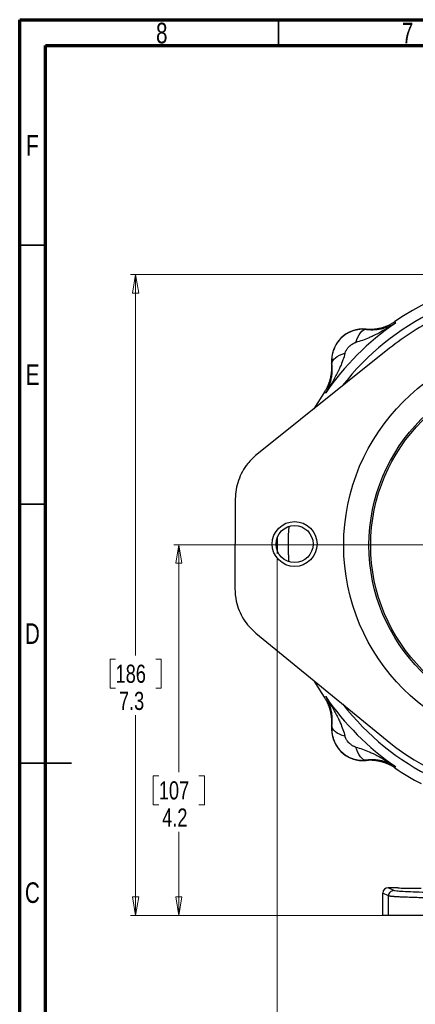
# Model space of a CAD drawing. Header units: inches. Extents: x 0.6 to 16.3, y 0.2 to 11.5.
# Tile 2 of 18: x 0.6 to 3.6, y 4 to 11.5. Entities that reach past the tile are written whole.
import ezdxf

# ---------------------------------------------------------------- set-up
doc = ezdxf.new("R2010")
doc.units = ezdxf.units.IN
doc.header["$MEASUREMENT"] = 0
doc.linetypes.add('CENTERX2', pattern=[0.8, 0.5, -0.1, 0.1, -0.1])
doc.styles.add('SLDTEXTSTYLE0', font='TXT', dxfattribs={"width": 0.75})
doc.dimstyles.new('SLDDIMSTYLE0', dxfattribs={"dimtxt": 0.137795, "dimasz": 0.14, "dimexe": 0, "dimexo": 0.0625, "dimgap": 0.034449, "dimtad": 0, "dimdec": 1, "dimlfac": 1.5, "dimrnd": 1e-09, "dimzin": 12, "dimdsep": 46, "dimtxsty": 'SLDTEXTSTYLE0', "dimblk1": 'CLOSED', "dimblk2": 'CLOSED', "dimsah": 1, "dimcen": 0.09, "dimadec": 0, "dimazin": 3, "dimtfac": 1, "dimtdec": 1, "dimtofl": 0, "dimtmove": 0, "dimatfit": 3, "dimldrblk": 'CLOSED', "dimfxl": 0, "dimfrac": 2, "dimtolj": 1, "dimtzin": 12, "dimarcsym": 0})
doc.dimstyles.new('SLDDIMSTYLE3', dxfattribs={"dimtxt": 0.137795, "dimasz": 0.14, "dimexe": 0, "dimexo": 0.0625, "dimgap": 0.034449, "dimtad": 0, "dimtih": 1, "dimtoh": 1, "dimdec": 1, "dimlfac": 1.5, "dimrnd": 1e-09, "dimzin": 12, "dimdsep": 46, "dimtxsty": 'SLDTEXTSTYLE0', "dimblk1": 'CLOSED', "dimblk2": 'CLOSED', "dimsah": 1, "dimcen": 0.09, "dimadec": 0, "dimazin": 3, "dimtfac": 1, "dimtdec": 1, "dimtofl": 0, "dimtmove": 0, "dimatfit": 3, "dimldrblk": 'CLOSED', "dimfxl": 0, "dimfrac": 2, "dimtolj": 1, "dimtzin": 12, "dimarcsym": 0})
doc.dimstyles.new('SLDDIMSTYLE6', dxfattribs={"dimtxt": 0.137795, "dimasz": 0.14, "dimexe": 0, "dimexo": 0.0625, "dimgap": 0.034449, "dimtad": 0, "dimtih": 1, "dimtoh": 1, "dimdec": 1, "dimlfac": 1.5, "dimrnd": 1e-09, "dimzin": 12, "dimdsep": 46, "dimtxsty": 'SLDTEXTSTYLE0', "dimblk1": 'CLOSED', "dimblk2": 'CLOSED', "dimsah": 1, "dimcen": 0.09, "dimadec": 0, "dimazin": 3, "dimtfac": 1, "dimtofl": 0, "dimtmove": 0, "dimatfit": 3, "dimldrblk": 'CLOSED', "dimfxl": 0, "dimfrac": 2, "dimtolj": 1, "dimtzin": 12, "dimarcsym": 0})

# ---------------------------------------------------------------- blocks, each defined once
blk = doc.blocks.new('_Closed')
at = {"color": 0, "linetype": 'ByBlock', "lineweight": -2}
for p, q in [((-1, 0.166667), (0, 0)), ((-1, 0.166667), (-1, -0.166667)), ((0, 0), (-1, -0.166667)), ((0, 0), (-1, 0))]:
    blk.add_line(p, q, dxfattribs=at)
blk = doc.blocks.new('_D_5')
at = {"color": 7, "linetype": 'Continuous', "lineweight": 0}
for p, q in [((2.5503, 7.3962), (2.5503, 3.781)), ((5.437, 4.9305), (5.437, 3.781)), ((3.7342, 4.0188), (3.6922, 4.0188)), ((3.6922, 4.0188), (3.6922, 3.8)), ((4.0396, 4.0188), (4.0816, 4.0188)), ((4.0816, 4.0188), (4.0816, 3.8)), ((2.5503, 3.8203), (3.5714, 3.8203)), ((5.437, 3.8203), (4.2025, 3.8203)), ((3.6922, 3.8), (3.7342, 3.8)), ((4.0816, 3.8), (4.0396, 3.8))]:
    blk.add_line(p, q, dxfattribs=at)
at = {"color": 7, "linetype": 'Continuous', "lineweight": 18, "xscale": 0.14, "yscale": 0.14, "rotation": 180.0000000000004}
blk.add_blockref('_Closed', (2.5503, 3.8203), dxfattribs=at)
at = {"color": 7, "linetype": 'Continuous', "lineweight": 18, "xscale": 0.14, "yscale": 0.14}
blk.add_blockref('_Closed', (5.437, 3.8203), dxfattribs=at)
at = {"color": 7, "linetype": 'Continuous', "lineweight": 18, "char_height": 0.1378, "attachment_point": 1, "style": 'SLDTEXTSTYLE0'}
for s, insert in [('110', (3.7342, 3.9777)), ('4.3', (3.7597, 3.7715))]:
    blk.add_mtext(s, dxfattribs=dict(at, insert=insert))
blk = doc.blocks.new('_D_6')
at = {"color": 7, "linetype": 'Continuous', "lineweight": 0}
for p, q in [((4.0476, 9.5589), (1.4338, 9.5589)), ((1.4731, 9.5589), (1.4731, 6.6634)), ((1.3204, 6.6354), (1.2784, 6.6354)), ((1.2784, 6.6354), (1.2784, 6.4167)), ((1.6259, 6.6354), (1.6678, 6.6354)), ((1.6678, 6.6354), (1.6678, 6.4167)), ((1.2784, 6.4167), (1.3204, 6.4167)), ((1.6678, 6.4167), (1.6259, 6.4167)), ((1.4731, 4.6892), (1.4731, 6.2105)), ((3.7, 4.6892), (1.4338, 4.6892))]:
    blk.add_line(p, q, dxfattribs=at)
at = {"color": 7, "linetype": 'Continuous', "lineweight": 18, "xscale": 0.14, "yscale": 0.14}
for p, rotation in [((1.4731, 9.5589), 90.0000000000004), ((1.4731, 4.6892), 270.0000000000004)]:
    blk.add_blockref('_Closed', p, dxfattribs=dict(at, rotation=rotation))
at = {"color": 7, "linetype": 'Continuous', "lineweight": 18, "char_height": 0.1378, "attachment_point": 1, "style": 'SLDTEXTSTYLE0'}
for s, insert in [('186', (1.3204, 6.5943)), ('7.3', (1.3459, 6.3881))]:
    blk.add_mtext(s, dxfattribs=dict(at, insert=insert))
blk = doc.blocks.new('_D_9')
at = {"color": 7, "linetype": 'Continuous', "lineweight": 0}
for p, q in [((4.1653, 7.5056), (1.7629, 7.5056)), ((1.8022, 7.5056), (1.8022, 5.7769)), ((1.6495, 5.7489), (1.6075, 5.7489)), ((1.6075, 5.7489), (1.6075, 5.5301)), ((1.955, 5.7489), (1.9969, 5.7489)), ((1.9969, 5.7489), (1.9969, 5.5301)), ((1.6075, 5.5301), (1.6495, 5.5301)), ((1.9969, 5.5301), (1.955, 5.5301)), ((1.8022, 4.6892), (1.8022, 5.3239)), ((3.3581, 4.6892), (1.7629, 4.6892))]:
    blk.add_line(p, q, dxfattribs=at)
at = {"color": 7, "linetype": 'Continuous', "lineweight": 18, "xscale": 0.14, "yscale": 0.14}
for p, rotation in [((1.8022, 7.5056, -0.8505), 90.0000000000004), ((1.8022, 4.6892, -0.8505), 270.0000000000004)]:
    blk.add_blockref('_Closed', p, dxfattribs=dict(at, rotation=rotation))
at = {"color": 7, "linetype": 'Continuous', "lineweight": 18, "char_height": 0.1378, "attachment_point": 1, "style": 'SLDTEXTSTYLE0'}
for s, insert in [('107', (1.6495, 5.7077)), ('4.2', (1.675, 5.5016))]:
    blk.add_mtext(s, dxfattribs=dict(at, insert=insert))

msp = doc.modelspace()

# ---------------------------------------------------------------- linework, layer by layer
at = {"color": 7, "linetype": 'Continuous', "lineweight": 70}
for p, q in [((0.5906, 0.1969), (0.5906, 11.4961)), ((0.5906, 11.4961), (16.3386, 11.4961)), ((0.7874, 0.3937), (0.7874, 11.2992)), ((0.7874, 11.2992), (16.1417, 11.2992))]:
    msp.add_line(p, q, dxfattribs=at)
at = {"color": 7, "linetype": 'Continuous', "lineweight": 35}
for p, q in [((2.5591, 11.2992), (2.5591, 11.4961)), ((0.7874, 9.7835), (0.5906, 9.7835)), ((0.7874, 7.815), (0.5906, 7.815)), ((0.5906, 5.8465), (0.9843, 5.8465)), ((0.7874, 5.8465), (0.5906, 5.8465))]:
    msp.add_line(p, q, dxfattribs=at)
at = {"color": 7, "linetype": 'Continuous', "lineweight": 25}
for p, q in [((3.2268, 9.145), (3.2269, 9.1429)), ((3.4461, 9.2015), (3.4479, 9.1957)), ((3.4479, 9.1957), (3.4496, 9.19)), ((3.4041, 8.9995), (2.3949, 8.1917)), ((2.9663, 8.8823), (2.9642, 8.8824)), ((2.9136, 8.6614), (2.9077, 8.6631)), ((2.9192, 8.6596), (2.9136, 8.6614)), ((2.2315, 7.8539), (2.2281, 7.1733)), ((2.3881, 6.8338), (3.387, 6.0178)), ((2.9077, 6.348), (2.9136, 6.3498)), ((2.9136, 6.3498), (2.9192, 6.3515)), ((2.9642, 6.1287), (2.9663, 6.1288)), ((3.2269, 5.8682), (3.2268, 5.8661)), ((3.4479, 5.8155), (3.4461, 5.8096)), ((3.4496, 5.8211), (3.4479, 5.8155)), ((3.4375, 4.8769), (3.3937, 4.8988)), ((3.468, 4.8988), (3.3937, 4.8988)), ((3.3975, 4.8369), (3.3537, 4.8589)), ((3.3537, 4.6892), (3.3537, 4.8589)), ((3.3975, 4.6892), (3.3975, 4.8369)), ((3.3975, 4.6892), (3.3537, 4.6892))]:
    msp.add_line(p, q, dxfattribs=at)
at = {"color": 7, "linetype": 'CENTERX2', "lineweight": 18}
msp.add_line((2.5503, 7.5056), (2.5503, 7.4356), dxfattribs=at)
at = {"color": 7, "linetype": 'Continuous', "lineweight": 25, "flags": 128}
for points in [[(2.9077, 8.6631), (2.8415, 8.5596), (2.8299, 8.5399)], [(2.5511, 7.5612), (2.5503, 7.5056), (2.5508, 7.4623)], [(2.828, 6.4745), (2.8415, 6.4516), (2.9077, 6.348)]]:
    msp.add_lwpolyline(points, dxfattribs=at)
at = {"color": 7, "linetype": 'Continuous', "lineweight": 25}
for centre, radius in [((4.5992, 7.5017), 1.5428), ((4.5992, 7.5017), 1.3507), ((4.5992, 7.5017), 1.3373), ((2.6826, 7.5113), 0.1406)]:
    msp.add_circle(centre, radius, dxfattribs=at)
at = {"color": 7, "linetype": 'Continuous'}
msp.add_circle((2.6826, 7.5113), 0.1706, dxfattribs=at)
at = {"color": 7, "linetype": 'Continuous', "lineweight": 25}
for centre, radius, start, end in [((4.6037, 7.5056), 2.0533, 55.68388, 124.31612), ((4.6037, 7.5056), 2.0419, 124.41629, 145.58371), ((3.2041, 8.9052), 0.2409, 84.58105, 185.41895), ((4.6037, 7.5056), 2.0419, 214.41629, 235.58371), ((3.2041, 6.106), 0.2409, 174.58105, 275.41895), ((4.5992, 7.5017), 1.9161, 230.75374, 308.67234), ((4.6037, 7.5056), 2.0533, 235.68388, 242.15708)]:
    msp.add_arc(centre, radius, start, end, dxfattribs=at)
at = {"color": 8, "linetype": 'Continuous', "lineweight": 25}
for start, end in [(36.51897, 142.23555), (175.95445, 183.70133), (217.954, 322.18094)]:
    msp.add_arc((4.6037, 7.5056), 1.9709, start, end, dxfattribs=at)
at = {"color": 7, "linetype": 'Continuous', "lineweight": 25}
msp.add_ellipse((3.3937, 4.8588), major_axis=(-0.0358, 0.0179), ratio=0.998288, start_param=5.176448, end_param=6.745874, dxfattribs=at)
for points, knots in [([(5.8093, 8.9874), (5.7523, 9.0309), (5.6382, 9.118), (5.45, 9.2232), (5.2522, 9.3084), (5.0457, 9.37), (4.8337, 9.4084), (4.6188, 9.4229), (4.4036, 9.4127), (4.1909, 9.3787), (3.9811, 9.3208), (3.7777, 9.2376), (3.582, 9.1321), (3.4633, 9.0436), (3.4041, 8.9995)], [0, 0, 0, 0, 0.082614, 0.165491, 0.248104, 0.330719, 0.413597, 0.496212, 0.578802, 0.661657, 0.744247, 0.829402, 0.914845, 1, 1, 1, 1]), ([(3.2269, 9.1429), (3.2243, 9.1431), (3.2191, 9.1436), (3.2113, 9.144), (3.2034, 9.1441), (3.1956, 9.144), (3.1877, 9.1436), (3.1798, 9.143), (3.1718, 9.1421), (3.164, 9.1409), (3.1561, 9.1395), (3.1482, 9.1377), (3.1404, 9.1358), (3.1327, 9.1335), (3.125, 9.131), (3.1174, 9.1282), (3.1098, 9.1251), (3.1024, 9.1218), (3.095, 9.1182), (3.0877, 9.1143), (3.0806, 9.1102), (3.0736, 9.1058), (3.0667, 9.1012), (3.06, 9.0963), (3.0534, 9.0912), (3.047, 9.0858), (3.0408, 9.0802), (3.0215, 9.0616), (2.9939, 9.0255), (2.9702, 8.9669), (2.9646, 8.9217), (2.9653, 8.8937), (2.966, 8.8861), (2.9663, 8.8823)], [0, 0, 0, 0, 0.018694, 0.037429, 0.056205, 0.075023, 0.093884, 0.112787, 0.131734, 0.150725, 0.16976, 0.188841, 0.207968, 0.22714, 0.24636, 0.265627, 0.284941, 0.304304, 0.323716, 0.343177, 0.362688, 0.38225, 0.401862, 0.421526, 0.441241, 0.461009, 0.480829, 0.500703, 0.65123, 0.79933, 0.945239, 0.972738, 1, 1, 1, 1]), ([(3.4496, 9.19), (3.4326, 9.1787), (3.4153, 9.1677), (3.3778, 9.1448), (3.3576, 9.1331), (3.3247, 9.1151), (3.312, 9.1084), (3.2929, 9.0988), (3.2866, 9.0957), (3.2701, 9.0878), (3.26, 9.0832), (3.2337, 9.0717), (3.2175, 9.0652), (3.1835, 9.053), (3.1657, 9.0476), (3.1483, 9.0433)], [0, 0, 0, 0, 0.296408, 0.296408, 0.563592, 0.563592, 0.730583, 0.730583, 0.834952, 0.834952, 1.04369, 1.04369, 1.37767, 1.37767, 1.669903, 1.669903, 1.669903, 1.669903]), ([(3.2268, 9.145), (3.23, 9.1447), (3.2364, 9.1442), (3.246, 9.1437), (3.2556, 9.1435), (3.2653, 9.1435), (3.2749, 9.1439), (3.2845, 9.1445), (3.2941, 9.1454), (3.3036, 9.1466), (3.3132, 9.148), (3.3226, 9.1497), (3.332, 9.1517), (3.3414, 9.154), (3.3507, 9.1565), (3.3599, 9.1593), (3.369, 9.1624), (3.378, 9.1657), (3.387, 9.1693), (3.3958, 9.1732), (3.4045, 9.1773), (3.4131, 9.1816), (3.4216, 9.1862), (3.4299, 9.1911), (3.4381, 9.1961), (3.4434, 9.1997), (3.4461, 9.2015)], [0, 0, 0, 0, 0.041666, 0.083331, 0.124998, 0.166665, 0.208333, 0.25, 0.291668, 0.333335, 0.375001, 0.416665, 0.458329, 0.499991, 0.541654, 0.583318, 0.624983, 0.66665, 0.708318, 0.749986, 0.791656, 0.833325, 0.874994, 0.916663, 0.958332, 1, 1, 1, 1]), ([(3.2269, 9.1429), (3.2295, 9.1426), (3.2346, 9.142), (3.2423, 9.1413), (3.2501, 9.1408), (3.258, 9.1404), (3.2659, 9.1402), (3.2739, 9.1402), (3.282, 9.1404), (3.2972, 9.141), (3.3197, 9.1432), (3.3477, 9.1483), (3.3752, 9.1558), (3.3973, 9.1637), (3.4162, 9.1719), (3.4324, 9.1799), (3.4436, 9.1865), (3.4496, 9.19)], [0, 0, 0, 0, 0.027232, 0.055177, 0.083846, 0.113252, 0.143403, 0.174311, 0.205982, 0.238426, 0.356347, 0.48667, 0.606598, 0.742141, 0.813048, 0.89899, 1, 1, 1, 1]), ([(3.0659, 8.9609), (3.0662, 8.962), (3.0671, 8.9656), (3.0687, 8.97), (3.0711, 8.9755), (3.0741, 8.9816), (3.0788, 8.9893), (3.0845, 8.9974), (3.0906, 9.0048), (3.0961, 9.0108), (3.1008, 9.0153), (3.1068, 9.0207), (3.1154, 9.0275), (3.1267, 9.0347), (3.1361, 9.0393), (3.1424, 9.0416), (3.1458, 9.0427), (3.1475, 9.0431), (3.1483, 9.0433)], [0, 0, 0, 0, 0.027285, 0.096696, 0.118118, 0.177514, 0.264584, 0.340991, 0.419861, 0.500056, 0.540123, 0.57999, 0.697151, 0.80818, 0.909917, 0.956428, 0.978537, 1, 1, 1, 1]), ([(3.0659, 8.9609), (3.0616, 8.9435), (3.0562, 8.9257), (3.044, 8.8917), (3.0375, 8.8755), (3.0261, 8.8492), (3.0214, 8.8391), (3.0135, 8.8226), (3.0104, 8.8163), (3.0008, 8.7972), (2.9942, 8.7845), (2.9761, 8.7516), (2.9644, 8.7314), (2.9415, 8.694), (2.9305, 8.6766), (2.9192, 8.6596)], [-1.668217, -1.668217, -1.668217, -1.668217, -1.375984, -1.375984, -1.042003, -1.042003, -0.833265, -0.833265, -0.728896, -0.728896, -0.561906, -0.561906, -0.294721, -0.294721, 0.001686, 0.001686, 0.001686, 0.001686]), ([(2.9077, 8.6631), (2.9095, 8.6658), (2.9131, 8.6711), (2.9182, 8.6793), (2.923, 8.6876), (2.9276, 8.6961), (2.9319, 8.7047), (2.936, 8.7134), (2.9399, 8.7222), (2.9435, 8.7312), (2.9468, 8.7402), (2.9499, 8.7493), (2.9527, 8.7585), (2.9552, 8.7678), (2.9575, 8.7772), (2.9595, 8.7866), (2.9612, 8.7961), (2.9626, 8.8056), (2.9638, 8.8151), (2.9647, 8.8247), (2.9653, 8.8343), (2.9657, 8.8439), (2.9657, 8.8536), (2.9655, 8.8632), (2.9651, 8.8728), (2.9645, 8.8792), (2.9642, 8.8824)], [0, 0, 0, 0, 0.041668, 0.083337, 0.125006, 0.166675, 0.208344, 0.250014, 0.291682, 0.33335, 0.375017, 0.416682, 0.458346, 0.500009, 0.541671, 0.583335, 0.624999, 0.666665, 0.708332, 0.75, 0.791667, 0.833335, 0.875002, 0.916669, 0.958334, 1, 1, 1, 1]), ([(2.9192, 8.6596), (2.9208, 8.6623), (2.9239, 8.6675), (2.9282, 8.6752), (2.9321, 8.6825), (2.9355, 8.6895), (2.9385, 8.6959), (2.9412, 8.702), (2.9465, 8.7148), (2.9535, 8.734), (2.9609, 8.7616), (2.966, 8.7895), (2.9683, 8.8136), (2.969, 8.832), (2.969, 8.8448), (2.9686, 8.8574), (2.9677, 8.8698), (2.9668, 8.8782), (2.9663, 8.8823)], [0, 0, 0, 0, 0.045138, 0.087505, 0.127104, 0.163937, 0.198008, 0.229318, 0.257869, 0.393408, 0.51334, 0.643659, 0.761584, 0.81312, 0.862692, 0.910335, 0.956089, 1, 1, 1, 1]), ([(2.3949, 8.1917), (2.3707, 8.1697), (2.3287, 8.1314), (2.2838, 8.0627), (2.254, 7.9961), (2.2353, 7.9255), (2.2328, 7.8777), (2.2315, 7.8539)], [0, 0, 0, 0, 0.251931, 0.438581, 0.6306441, 0.8153217, 1, 1, 1, 1]), ([(2.2281, 7.1733), (2.23, 7.1407), (2.2333, 7.0839), (2.2586, 7.0058), (2.2917, 6.9408), (2.3348, 6.8818), (2.3703, 6.8498), (2.3881, 6.8338)], [0, 0, 0, 0, 0.251931, 0.438581, 0.630644, 0.815322, 1, 1, 1, 1]), ([(2.9642, 6.1287), (2.9645, 6.1319), (2.9651, 6.1383), (2.9655, 6.1479), (2.9657, 6.1575), (2.9657, 6.1672), (2.9653, 6.1768), (2.9647, 6.1864), (2.9638, 6.196), (2.9626, 6.2055), (2.9612, 6.2151), (2.9595, 6.2245), (2.9575, 6.2339), (2.9552, 6.2433), (2.9527, 6.2526), (2.9499, 6.2618), (2.9468, 6.2709), (2.9435, 6.2799), (2.9399, 6.2889), (2.936, 6.2977), (2.9319, 6.3064), (2.9276, 6.315), (2.923, 6.3235), (2.9182, 6.3318), (2.9131, 6.34), (2.9095, 6.3453), (2.9077, 6.348)], [0, 0, 0, 0, 0.041666, 0.083331, 0.124998, 0.166665, 0.208333, 0.25, 0.291668, 0.333335, 0.375001, 0.416665, 0.458329, 0.499991, 0.541654, 0.583318, 0.624983, 0.66665, 0.708318, 0.749986, 0.791656, 0.833325, 0.874994, 0.916663, 0.958332, 1, 1, 1, 1]), ([(2.9663, 6.1288), (2.9666, 6.1314), (2.9672, 6.1365), (2.9679, 6.1442), (2.9685, 6.152), (2.9688, 6.1599), (2.969, 6.1678), (2.969, 6.1758), (2.9689, 6.1839), (2.9682, 6.1991), (2.966, 6.2216), (2.9609, 6.2496), (2.9535, 6.2771), (2.9455, 6.2992), (2.9373, 6.3181), (2.9293, 6.3343), (2.9227, 6.3455), (2.9192, 6.3515)], [0, 0, 0, 0, 0.027232, 0.0551768, 0.0838464, 0.1132519, 0.1434034, 0.1743105, 0.205982, 0.238426, 0.3563474, 0.4866698, 0.6065984, 0.7421407, 0.813048, 0.8989905, 1, 1, 1, 1]), ([(2.9192, 6.3515), (2.9305, 6.3345), (2.9415, 6.3172), (2.9644, 6.2797), (2.9761, 6.2595), (2.9942, 6.2266), (3.0008, 6.2139), (3.0104, 6.1948), (3.0135, 6.1885), (3.0214, 6.172), (3.0261, 6.1619), (3.0375, 6.1356), (3.044, 6.1194), (3.0562, 6.0854), (3.0616, 6.0676), (3.0659, 6.0502)], [0, 0, 0, 0, 0.296408, 0.296408, 0.563592, 0.563592, 0.730583, 0.730583, 0.834952, 0.834952, 1.04369, 1.04369, 1.37767, 1.37767, 1.669903, 1.669903, 1.669903, 1.669903]), ([(2.9663, 6.1288), (2.9661, 6.1263), (2.9656, 6.1212), (2.9653, 6.1136), (2.965, 6.1034), (2.9654, 6.0905), (2.9668, 6.0752), (2.9692, 6.0599), (2.9726, 6.0449), (2.977, 6.0301), (2.9823, 6.0157), (2.9886, 6.0016), (2.9957, 5.9879), (3.0037, 5.9748), (3.0125, 5.9622), (3.0221, 5.9502), (3.0325, 5.9388), (3.0435, 5.9282), (3.0553, 5.9183), (3.0676, 5.9091), (3.0805, 5.9008), (3.0938, 5.8934), (3.1077, 5.8868), (3.1219, 5.8811), (3.1364, 5.8764), (3.1512, 5.8726), (3.1662, 5.8697), (3.1813, 5.8678), (3.1965, 5.867), (3.2118, 5.867), (3.2219, 5.8678), (3.2269, 5.8682)], [0, 0, 0, 0, 0.018271, 0.0365, 0.05469, 0.091436, 0.128125, 0.164759, 0.201341, 0.237875, 0.274365, 0.310813, 0.347223, 0.383599, 0.419943, 0.45626, 0.492552, 0.528822, 0.565076, 0.601315, 0.637543, 0.673765, 0.709982, 0.746199, 0.782419, 0.818646, 0.854883, 0.891133, 0.9274, 0.963688, 1, 1, 1, 1]), ([(3.1483, 5.9678), (3.1473, 5.9681), (3.1436, 5.969), (3.1392, 5.9706), (3.1337, 5.973), (3.1276, 5.976), (3.1199, 5.9807), (3.1118, 5.9864), (3.1044, 5.9925), (3.0984, 5.998), (3.0939, 6.0027), (3.0885, 6.0087), (3.0818, 6.0173), (3.0745, 6.0286), (3.0699, 6.038), (3.0676, 6.0443), (3.0665, 6.0477), (3.0661, 6.0494), (3.0659, 6.0502)], [0, 0, 0, 0, 0.0272854, 0.0966957, 0.1181176, 0.1775137, 0.2645843, 0.3409911, 0.4198607, 0.5000563, 0.5401228, 0.5799897, 0.6971505, 0.8081797, 0.9099168, 0.9564277, 0.9785373, 1, 1, 1, 1]), ([(3.1483, 5.9678), (3.1657, 5.9635), (3.1835, 5.9581), (3.2175, 5.9459), (3.2337, 5.9394), (3.26, 5.928), (3.2701, 5.9233), (3.2866, 5.9154), (3.2929, 5.9123), (3.312, 5.9027), (3.3247, 5.8961), (3.3576, 5.878), (3.3778, 5.8663), (3.4153, 5.8434), (3.4326, 5.8324), (3.4496, 5.8211)], [-1.668217, -1.668217, -1.668217, -1.668217, -1.375984, -1.375984, -1.042003, -1.042003, -0.833265, -0.833265, -0.728896, -0.728896, -0.561906, -0.561906, -0.294721, -0.294721, 0.001686, 0.001686, 0.001686, 0.001686]), ([(3.4461, 5.8096), (3.4434, 5.8114), (3.4381, 5.815), (3.4299, 5.82), (3.4216, 5.8249), (3.4131, 5.8295), (3.4045, 5.8338), (3.3958, 5.8379), (3.387, 5.8418), (3.378, 5.8454), (3.369, 5.8487), (3.3599, 5.8518), (3.3507, 5.8546), (3.3414, 5.8571), (3.332, 5.8594), (3.3226, 5.8614), (3.3132, 5.8631), (3.3036, 5.8645), (3.2941, 5.8657), (3.2845, 5.8666), (3.2749, 5.8672), (3.2653, 5.8676), (3.2556, 5.8676), (3.246, 5.8674), (3.2364, 5.867), (3.23, 5.8664), (3.2268, 5.8661)], [0, 0, 0, 0, 0.041668, 0.083337, 0.125006, 0.166675, 0.208344, 0.250014, 0.291682, 0.33335, 0.375017, 0.416682, 0.458346, 0.500009, 0.541671, 0.583335, 0.624999, 0.666665, 0.708332, 0.75, 0.791667, 0.833335, 0.875002, 0.916669, 0.958334, 1, 1, 1, 1]), ([(3.4496, 5.8211), (3.4469, 5.8227), (3.4417, 5.8258), (3.434, 5.8301), (3.4267, 5.834), (3.4198, 5.8374), (3.4133, 5.8404), (3.4072, 5.8431), (3.3945, 5.8484), (3.3752, 5.8554), (3.3477, 5.8628), (3.3197, 5.8679), (3.2956, 5.8702), (3.2773, 5.8709), (3.2644, 5.8709), (3.2518, 5.8705), (3.2394, 5.8696), (3.231, 5.8687), (3.2269, 5.8682)], [0, 0, 0, 0, 0.045138, 0.087505, 0.127104, 0.163937, 0.198008, 0.229318, 0.257869, 0.393408, 0.51334, 0.643659, 0.761584, 0.81312, 0.862692, 0.910335, 0.956089, 1, 1, 1, 1]), ([(3.4375, 4.8769), (3.4322, 4.8769), (3.427, 4.8759), (3.4174, 4.8719), (3.4129, 4.8689), (3.4055, 4.8615), (3.4026, 4.8571), (3.3986, 4.8474), (3.3975, 4.8422), (3.3975, 4.8369)], [0, 0, 0, 0, 0.25, 0.25, 0.5, 0.5, 0.75, 0.75, 1, 1, 1, 1]), ([(4.2297, 4.8572), (4.1795, 4.8572), (4.1293, 4.8574), (4.0307, 4.8579), (3.9824, 4.8582), (3.8891, 4.8592), (3.8443, 4.8598), (3.7597, 4.8612), (3.72, 4.862), (3.6472, 4.8639), (3.6141, 4.8648), (3.5556, 4.867), (3.5303, 4.8681), (3.4883, 4.8705), (3.4716, 4.8718), (3.4475, 4.8743), (3.4401, 4.8756), (3.4375, 4.8769)], [0, 0, 0, 0, 0.125, 0.125, 0.25, 0.25, 0.375, 0.375, 0.5, 0.5, 0.625, 0.625, 0.75, 0.75, 0.875, 0.875, 1, 1, 1, 1]), ([(3.468, 4.8988), (3.4688, 4.8985), (3.4702, 4.898), (3.4828, 4.8971), (3.5026, 4.8964), (3.5285, 4.8958), (3.56, 4.8954), (3.6012, 4.8952), (3.6319, 4.8954), (3.6459, 4.8955)], [0, 0, 0, 0, 0.12897, 0.241391, 0.415892, 0.524276, 0.629812, 0.831421, 1, 1, 1, 1]), ([(4.2297, 4.8173), (4.2247, 4.8173), (4.2147, 4.8173), (4.1996, 4.8173), (4.1845, 4.8173), (4.1694, 4.8173), (4.1542, 4.8173), (4.1391, 4.8174), (4.1239, 4.8174), (4.1087, 4.8175), (4.0936, 4.8175), (4.0784, 4.8176), (4.0633, 4.8177), (4.0481, 4.8178), (4.033, 4.8179), (4.0179, 4.818), (4.0029, 4.8181), (3.9879, 4.8182), (3.9729, 4.8183), (3.958, 4.8184), (3.9432, 4.8185), (3.9284, 4.8187), (3.9137, 4.8188), (3.899, 4.819), (3.8845, 4.8191), (3.87, 4.8193), (3.8557, 4.8195), (3.8414, 4.8197), (3.8272, 4.8199), (3.8132, 4.8201), (3.7993, 4.8203), (3.7855, 4.8205), (3.7718, 4.8207), (3.7583, 4.8209), (3.745, 4.8211), (3.7317, 4.8214), (3.7187, 4.8216), (3.7058, 4.8219), (3.6931, 4.8221), (3.6805, 4.8224), (3.6682, 4.8227), (3.6415, 4.8233), (3.6015, 4.8243), (3.5515, 4.8259), (3.5059, 4.8277), (3.4772, 4.8291), (3.4608, 4.83), (3.4537, 4.8305), (3.4467, 4.8309), (3.4399, 4.8314), (3.4332, 4.8319), (3.4269, 4.8325), (3.4209, 4.833), (3.4154, 4.8336), (3.4104, 4.8342), (3.406, 4.8349), (3.4023, 4.8355), (3.3993, 4.8362), (3.3981, 4.8367), (3.3975, 4.8369)], [0, 0, 0, 0, 0.0118783, 0.0237884, 0.0357303, 0.0477042, 0.0597099, 0.0717475, 0.0838169, 0.0959182, 0.1080514, 0.1202165, 0.1324135, 0.1446423, 0.156903, 0.1691957, 0.1815202, 0.1938766, 0.2062649, 0.2186851, 0.2311372, 0.2436212, 0.2561372, 0.268685, 0.2812647, 0.2938764, 0.30652, 0.3191954, 0.3319028, 0.3446422, 0.3574134, 0.3702166, 0.3830517, 0.3959187, 0.4088177, 0.4217486, 0.4347114, 0.4477062, 0.4607329, 0.4737916, 0.4868822, 0.5000048, 0.5602936, 0.6236034, 0.6899338, 0.7592848, 0.7734449, 0.7883311, 0.8039433, 0.8202817, 0.8373461, 0.8551366, 0.8736532, 0.8928959, 0.9128646, 0.9335594, 0.9549802, 0.9771271, 1, 1, 1, 1]), ([(4.2297, 4.6892), (4.2248, 4.6892), (4.2149, 4.6892), (4.2001, 4.6892), (4.1853, 4.6892), (4.1705, 4.6892), (4.1557, 4.6892), (4.141, 4.6892), (4.1263, 4.6892), (4.1116, 4.6892), (4.097, 4.6892), (4.0616, 4.6892), (4.0058, 4.6892), (3.9305, 4.6892), (3.857, 4.6892), (3.7856, 4.6892), (3.7181, 4.6892), (3.6551, 4.6892), (3.5979, 4.6892), (3.5472, 4.6892), (3.5034, 4.6892), (3.4673, 4.6892), (3.4385, 4.6892), (3.4216, 4.6892), (3.4119, 4.6892), (3.4067, 4.6892), (3.4026, 4.6892), (3.3994, 4.6892), (3.3981, 4.6892), (3.3975, 4.6892)], [0, 0, 0, 0, 0.011732, 0.023449, 0.035154, 0.046852, 0.058546, 0.07024, 0.081937, 0.093642, 0.105357, 0.117087, 0.178882, 0.240687, 0.304877, 0.369077, 0.434534, 0.500002, 0.565459, 0.630928, 0.695117, 0.759317, 0.821112, 0.882918, 0.906359, 0.929758, 0.953145, 0.976549, 1, 1, 1, 1])]:
    msp.add_open_spline(points, degree=3, knots=knots, dxfattribs=at)
for points in [[(3.1483, 9.0433), (3.1568, 9.073), (3.1813, 9.1245), (3.2123, 9.1433), (3.2269, 9.1429)], [(2.9663, 8.8823), (2.966, 8.8969), (2.9847, 8.9279), (3.0362, 8.9524), (3.0659, 8.9609)], [(3.0659, 6.0502), (3.0362, 6.0587), (2.9847, 6.0832), (2.966, 6.1142), (2.9663, 6.1288)], [(3.2269, 5.8682), (3.2123, 5.8679), (3.1813, 5.8866), (3.1568, 5.9381), (3.1483, 5.9678)]]:
    msp.add_open_spline(points, degree=3, dxfattribs=at)

# ---------------------------------------------------------------- texts
at = {"color": 7, "linetype": 'Continuous', "lineweight": 0, "char_height": 0.1562, "attachment_point": 2, "style": 'SLDTEXTSTYLE0'}
for s, insert in [('8', (1.6717, 11.4728)), ('7', (3.5417, 11.4728)), ('F', (0.6873, 10.6191)), ('E', (0.6893, 8.8769)), ('D', (0.6871, 6.9084)), ('C', (0.6873, 4.9399))]:
    msp.add_mtext(s, dxfattribs=dict(at, insert=insert))

# ---------------------------------------------------------------- dimensions: what is measured, and where the dimension line sits
at = {"color": 7, "linetype": 'Continuous', "lineweight": 18}
for base, p1, p2, dimstyle, picture, middle in [((1.4731, 9.5589), (3.7393, 4.6892), (4.087, 9.5589), 'SLDDIMSTYLE3', '_D_6', (1.4731, 6.437)), ((1.8022, 4.6892), (4.2047, 7.5056), (3.3975, 4.6892), 'SLDDIMSTYLE6', '_D_9', (1.8022, 5.5504))]:
    dim = msp.add_linear_dim(base=base, p1=p1, p2=p2, angle=90, dimstyle=dimstyle, dxfattribs=at)
    dim.commit()
    dim.dimension.update_dxf_attribs({"geometry": picture, "text_midpoint": middle, "dimtype": 160})
dim = msp.add_linear_dim(base=(5.437, 3.8203), p1=(2.5503, 7.4356), p2=(5.437, 4.9699), dimstyle='SLDDIMSTYLE0', dxfattribs=at)
dim.commit()
dim.dimension.update_dxf_attribs({"geometry": '_D_5', "text_midpoint": (3.8869, 3.8203), "dimtype": 160})

doc.saveas('drawing.dxf')
